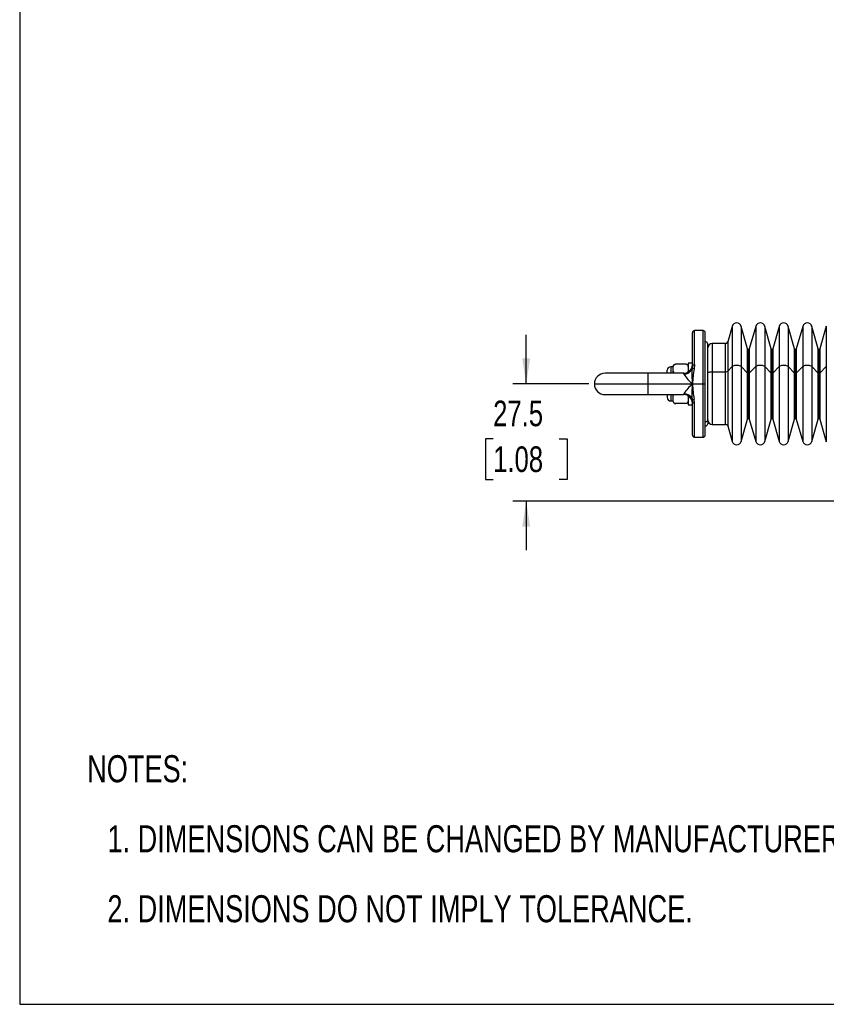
# Model space of a CAD drawing. Header units: millimetres. Extents: x 0 to 864, y 0 to 559.
# Tile 1 of 12: x 0 to 189, y 0 to 231. Entities that reach past the tile are written whole.
import ezdxf

# ---------------------------------------------------------------- set-up
doc = ezdxf.new("R2010")
doc.units = ezdxf.units.MM
for name, color, linetype in [('DIMENSIONS', 140, 'Continuous'), ('SLD-DEFPOINTS', 7, 'Continuous'), ('TEXT', 140, 'Continuous')]:
    doc.layers.add(name, color=color, linetype=linetype)
doc.styles.add('SLDTEXTSTYLE0', font='TXT', dxfattribs={"width": 0.75})
doc.dimstyles.new('SLDDIMSTYLE3', dxfattribs={"dimtxt": 6, "dimasz": 6, "dimexe": 0, "dimexo": 0.0625, "dimgap": 1.5, "dimtad": 0, "dimtih": 1, "dimtoh": 1, "dimdec": 1, "dimrnd": 1e-09, "dimzin": 12, "dimdsep": 46, "dimtxsty": 'SLDTEXTSTYLE0', "dimsah": 1, "dimcen": 0.09, "dimadec": 0, "dimazin": 3, "dimtfac": 1, "dimtdec": 1, "dimtmove": 0, "dimatfit": 0, "dimfxl": 0, "dimfrac": 2, "dimtolj": 1, "dimtzin": 12, "dimarcsym": 0})

# ---------------------------------------------------------------- blocks, each defined once
blk = doc.blocks.new('SW_NOTE_0_2')
at = {"layer": 'TEXT', "color": 0, "char_height": 6.35, "attachment_point": 1, "style": 'SLDTEXTSTYLE0'}
for s, insert in [('NOTES:', (0, 8.19)), ('1. DIMENSIONS CAN BE CHANGED BY MANUFACTURER WITHOUT NOTICE.', (4.76, -8.24)), ('2. DIMENSIONS DO NOT IMPLY TOLERANCE.', (4.76, -24.66))]:
    blk.add_mtext(s, dxfattribs=dict(at, insert=insert))
blk = doc.blocks.new('_D_14')
at = {"layer": 'DIMENSIONS'}
for p, q in [((118.81, 145.56), (118.81, 157.1)), ((133.54, 145.56), (115.64, 145.56)), ((111.06, 132.69), (109.23, 132.69)), ((109.23, 132.69), (109.23, 123.17)), ((126.57, 132.69), (128.4, 132.69)), ((128.4, 132.69), (128.4, 123.17)), ((109.23, 123.17), (111.06, 123.17)), ((128.4, 123.17), (126.57, 123.17)), ((268.64, 118.06), (115.64, 118.06)), ((118.81, 118.06), (118.81, 106.52))]:
    blk.add_line(p, q, dxfattribs=at)
for points in [[(118.81, 145.56), (119.74, 151.56), (117.89, 151.56)], [(118.81, 118.06), (117.89, 112.06), (119.74, 112.06)]]:
    blk.add_solid(points, dxfattribs=at)
at = {"layer": 'DIMENSIONS', "char_height": 6, "attachment_point": 1, "style": 'SLDTEXTSTYLE0'}
for s, insert in [('27.5', (111.06, 141.64)), ('1.08', (111.06, 130.9))]:
    blk.add_mtext(s, dxfattribs=dict(at, insert=insert))

msp = doc.modelspace()

# ---------------------------------------------------------------- linework, layer by layer
at = {"color": 7, "linetype": 'Continuous', "lineweight": 25}
for p, q in [((157.81, 149.9), (157.81, 157.56)), ((160.31, 158.06), (158.31, 158.06)), ((160.81, 145.56), (160.81, 157.56)), ((167.13, 159.06), (166.08, 155.42)), ((170.75, 153.8), (169.24, 159.06)), ((172.64, 159.06), (171.13, 153.8)), ((176.26, 153.8), (174.76, 159.06)), ((178.16, 159.06), (176.65, 153.8)), ((181.78, 153.8), (180.27, 159.06)), ((183.67, 159.06), (182.16, 153.8)), ((187.29, 153.8), (185.79, 159.06)), ((189.21, 159.13), (187.68, 153.8)), ((160.91, 155.41), (160.81, 155.41)), ((161.41, 137.13), (161.41, 154.86)), ((165.6, 155.06), (162.41, 155.06)), ((156.31, 150.18), (153.81, 150.18)), ((156.81, 150.46), (156.81, 148.33)), ((157.81, 150.46), (156.81, 150.46)), ((157.81, 150.31), (157.81, 150.46)), ((147.31, 148.06), (137.31, 148.06)), ((155.81, 148.06), (147.31, 148.06)), ((151.91, 148.06), (151.91, 148.75)), ((153.31, 149.56), (152.71, 149.56)), ((153.31, 149.51), (153.31, 149.68)), ((153.31, 149.02), (153.31, 149.51)), ((153.31, 148.53), (153.31, 149.02)), ((153.31, 148.06), (153.31, 148.53)), ((156.81, 148.53), (156.78, 148.35)), ((156.81, 148.37), (156.81, 148.53)), ((157.81, 149.9), (157.72, 149.13)), ((158.31, 150.08), (158.2, 149.13)), ((162.41, 148.43), (165.6, 148.43)), ((166.08, 148.54), (167.13, 149.64)), ((169.24, 149.64), (170.75, 148.05)), ((171.13, 148.05), (172.64, 149.64)), ((174.76, 149.64), (176.26, 148.05)), ((176.65, 148.05), (178.16, 149.64)), ((180.27, 149.64), (181.78, 148.05)), ((182.16, 148.05), (183.67, 149.64)), ((185.79, 149.64), (187.29, 148.05)), ((187.68, 148.05), (189.21, 149.67)), ((147.31, 145.56), (157.81, 145.56)), ((157.81, 145.56), (160.31, 145.56)), ((160.31, 145.56), (160.81, 145.56)), ((160.81, 133.56), (160.81, 145.56)), ((137.31, 143.06), (147.31, 143.06)), ((147.31, 143.06), (155.81, 143.06)), ((151.91, 143.06), (151.91, 142.37)), ((152.71, 141.56), (153.31, 141.56)), ((153.31, 142.58), (153.31, 143.06)), ((153.31, 142.09), (153.31, 142.58)), ((153.31, 141.6), (153.31, 142.09)), ((153.31, 141.44), (153.31, 141.6)), ((156.31, 140.94), (153.81, 140.94)), ((156.81, 142.79), (156.81, 140.66)), ((156.81, 142.58), (156.81, 142.75)), ((157.72, 141.99), (157.81, 141.22)), ((157.81, 133.56), (157.81, 141.22)), ((158.31, 141.04), (158.2, 141.98)), ((156.81, 140.66), (157.81, 140.66)), ((157.81, 140.66), (157.81, 140.78)), ((161.41, 137.13), (161.41, 136.23)), ((169.24, 132.05), (170.75, 137.31)), ((171.13, 137.31), (172.64, 132.05)), ((174.76, 132.05), (176.26, 137.31)), ((176.65, 137.31), (178.16, 132.05)), ((180.27, 132.05), (181.78, 137.31)), ((182.16, 137.31), (183.67, 132.05)), ((185.79, 132.05), (187.29, 137.31)), ((187.68, 137.31), (189.21, 131.98)), ((160.81, 135.71), (160.91, 135.71)), ((162.41, 136.06), (165.6, 136.06)), ((166.08, 135.7), (167.13, 132.05)), ((158.31, 133.06), (160.31, 133.06))]:
    msp.add_line(p, q, dxfattribs=at)
at = {"color": 8, "linetype": 'Continuous', "lineweight": 25}
for p, q in [((158.31, 150.08), (158.31, 158.06)), ((160.31, 145.56), (160.31, 158.06)), ((167.13, 159.06), (167.13, 149.64)), ((169.24, 159.06), (169.24, 149.64)), ((172.64, 159.06), (172.64, 149.64)), ((174.76, 159.06), (174.76, 149.64)), ((178.16, 159.06), (178.16, 149.64)), ((180.27, 159.06), (180.27, 149.64)), ((183.67, 159.06), (183.67, 149.64)), ((185.79, 159.06), (185.79, 149.64)), ((189.21, 159.13), (189.21, 149.67)), ((162.41, 155.06), (162.41, 148.43)), ((165.6, 148.43), (165.6, 155.06)), ((166.08, 155.42), (166.08, 148.54)), ((170.75, 148.05), (170.75, 153.8)), ((170.94, 148.01), (170.94, 153.66)), ((171.13, 153.8), (171.13, 148.05)), ((176.26, 148.05), (176.26, 153.8)), ((176.46, 148.01), (176.46, 153.66)), ((176.65, 153.8), (176.65, 148.05)), ((181.78, 148.05), (181.78, 153.8)), ((181.97, 148.01), (181.97, 153.66)), ((182.16, 153.8), (182.16, 148.05)), ((187.29, 148.05), (187.29, 153.8)), ((187.49, 148.01), (187.49, 153.66)), ((187.68, 153.8), (187.68, 148.05)), ((147.31, 148.06), (147.31, 145.56)), ((152.71, 149.56), (152.71, 148.06)), ((155.81, 147.85), (155.81, 148.06)), ((162.41, 148.43), (162.41, 136.06)), ((165.6, 136.06), (165.6, 148.43)), ((166.08, 148.54), (166.08, 135.7)), ((167.13, 149.64), (167.13, 132.05)), ((169.24, 149.64), (169.24, 132.05)), ((170.75, 137.31), (170.75, 148.05)), ((170.94, 137.46), (170.94, 148.01)), ((171.13, 148.05), (171.13, 137.31)), ((172.64, 149.64), (172.64, 132.05)), ((174.76, 149.64), (174.76, 132.05)), ((176.26, 137.31), (176.26, 148.05)), ((176.46, 137.46), (176.46, 148.01)), ((176.65, 148.05), (176.65, 137.31)), ((178.16, 149.64), (178.16, 132.05)), ((180.27, 149.64), (180.27, 132.05)), ((181.78, 137.31), (181.78, 148.05)), ((181.97, 137.46), (181.97, 148.01)), ((182.16, 148.05), (182.16, 137.31)), ((183.67, 149.64), (183.67, 132.05)), ((185.79, 149.64), (185.79, 132.05)), ((187.29, 137.31), (187.29, 148.05)), ((187.49, 137.46), (187.49, 148.01)), ((187.68, 148.05), (187.68, 137.31)), ((189.21, 149.67), (189.21, 131.98)), ((134.81, 145.56), (147.31, 145.56)), ((147.31, 145.56), (147.31, 143.06)), ((160.31, 133.06), (160.31, 145.56)), ((155.81, 143.06), (155.81, 143.27)), ((152.71, 143.06), (152.71, 141.56)), ((158.31, 133.06), (158.31, 141.04)), ((160.91, 136.68), (160.81, 136.68))]:
    msp.add_line(p, q, dxfattribs=at)
at = {"color": 7, "linetype": 'Continuous', "lineweight": 25, "flags": 128}
for points in [[(153.31, 149.51), (153.4, 149.94), (153.47, 150.03), (153.57, 150.11), (153.66, 150.15), (153.76, 150.17), (153.81, 150.18)], [(156.31, 150.18), (156.4, 150.17), (156.48, 150.15), (156.59, 150.09), (156.7, 149.98), (156.81, 149.63), (156.81, 149.51)], [(157.81, 149.9), (157.82, 149.93), (157.85, 149.97), (157.9, 150), (157.96, 150.03), (158.04, 150.05), (158.12, 150.06), (158.22, 150.08), (158.31, 150.08)], [(161.41, 148.13), (161.43, 148.19), (161.49, 148.25), (161.58, 148.3), (161.71, 148.34), (161.86, 148.38), (162.03, 148.41), (162.22, 148.43), (162.41, 148.43)], [(153.31, 142.58), (153.4, 143.01), (153.44, 143.06)], [(153.81, 140.94), (153.73, 140.95), (153.65, 140.97), (153.54, 141.02), (153.43, 141.14), (153.32, 141.49), (153.31, 141.6)], [(156.81, 141.6), (156.73, 141.18), (156.66, 141.09), (156.56, 141), (156.47, 140.96), (156.37, 140.94), (156.31, 140.94)], [(156.79, 142.77), (156.81, 142.7), (156.81, 142.58)], [(158.31, 141.04), (158.22, 141.04), (158.12, 141.05), (158.04, 141.07), (157.96, 141.09), (157.9, 141.12), (157.85, 141.15), (157.82, 141.18), (157.81, 141.22)]]:
    msp.add_lwpolyline(points, dxfattribs=at)
at = {"color": 7, "linetype": 'Continuous', "lineweight": 25}
for centre, radius, start, end in [((168.18, 158.76), 1.1, 16, 164), ((173.7, 158.76), 1.1, 16, 164), ((179.21, 158.76), 1.1, 16, 164), ((184.73, 158.76), 1.1, 16, 164), ((158.31, 157.56), 0.5, 90, 180), ((160.31, 157.56), 0.5, 360, 90), ((160.91, 154.91), 0.5, 360, 90), ((162.41, 154.06), 1, 90, 180), ((165.6, 155.56), 0.5, 270, 344), ((170.94, 153.86), 0.2, 196, 270), ((170.94, 153.86), 0.2, 270, 344), ((176.46, 153.86), 0.2, 196, 270), ((176.46, 153.86), 0.2, 270, 344), ((181.97, 153.86), 0.2, 196, 270), ((181.97, 153.86), 0.2, 270, 344), ((187.49, 153.86), 0.2, 196, 270), ((187.49, 153.86), 0.2, 270, 344), ((156.31, 149.68), 0.5, 69.6485, 97.4233), ((137.31, 145.56), 2.5, 90, 180), ((152.71, 148.76), 0.8, 90, 180), ((153.81, 149.68), 0.5, 133.6322, 180), ((153.98, 148.45), 0.667, 172.7061, 215.6348), ((155.81, 150.06), 2, 270, 0), ((155.86, 149.84), 1.99, 268.5965, 339.1541), ((156.31, 149.68), 0.5, 0, 37.5295), ((177.03, 147.85), 19.35, 176.196, 186.7918), ((157.97, 148.54), 0.642, 68.7768, 112.3854), ((194.09, 143.48), 36.34, 171.0412, 176.7151), ((165.67, 149.22), 0.793, 264.7322, 300.9666), ((168.18, 147.67), 2.24, 61.8438, 118.1562), ((170.91, 148.32), 0.317, 239.0334, 275.2678), ((170.97, 148.32), 0.317, 264.7322, 300.9666), ((173.7, 147.67), 2.24, 61.8438, 118.1562), ((176.43, 148.32), 0.317, 239.0334, 275.2678), ((176.49, 148.32), 0.317, 264.7322, 300.9666), ((179.21, 147.67), 2.24, 61.8438, 118.1562), ((181.94, 148.32), 0.317, 239.0334, 275.2678), ((182, 148.32), 0.317, 264.7322, 300.9666), ((184.73, 147.67), 2.24, 61.8438, 118.1562), ((187.46, 148.32), 0.317, 239.0334, 275.2678), ((187.52, 148.32), 0.317, 264.7322, 300.9666), ((137.31, 145.56), 2.5, 180, 270), ((163.31, 152.38), 8.76, 211.1196, 231.1139), ((163.59, 138.5), 9.12, 129.2815, 148.485), ((177.03, 143.27), 19.35, 173.2097, 183.8026), ((191.12, 147.32), 33.35, 183.0311, 189.2127), ((155.86, 141.28), 1.99, 20.8459, 91.4035), ((152.71, 142.36), 0.8, 180, 270), ((153.81, 141.44), 0.5, 180, 217.5295), ((153.81, 141.44), 0.5, 249.6485, 277.4233), ((155.81, 141.06), 2, 0, 90), ((156.31, 141.44), 0.5, 313.6322, 0), ((157.97, 142.58), 0.642, 247.6146, 291.2232), ((160.94, 137.16), 0.477, 267.174, 356.8632), ((162.41, 137.06), 1, 180, 270), ((170.94, 137.26), 0.2, 90, 164), ((170.94, 137.26), 0.2, 16, 90), ((176.46, 137.26), 0.2, 90, 164), ((176.46, 137.26), 0.2, 16, 90), ((181.97, 137.26), 0.2, 90, 164), ((181.97, 137.26), 0.2, 16, 90), ((187.49, 137.26), 0.2, 90, 164), ((187.49, 137.26), 0.2, 16, 90), ((160.91, 136.21), 0.5, 270, 0), ((165.6, 135.56), 0.5, 16, 90), ((158.31, 133.56), 0.5, 180, 270), ((160.31, 133.56), 0.5, 270, 0), ((168.18, 132.36), 1.1, 196, 344), ((173.7, 132.36), 1.1, 196, 344), ((179.21, 132.36), 1.1, 196, 344), ((184.73, 132.36), 1.1, 196, 344)]:
    msp.add_arc(centre, radius, start, end, dxfattribs=at)
at = {"layer": 'SLD-DEFPOINTS'}
for p, q in [((0, 558.8), (0, 0)), ((0, 0), (629.41, 0))]:
    msp.add_line(p, q, dxfattribs=at)

# ---------------------------------------------------------------- block references
at = {"layer": 'TEXT'}
msp.add_blockref('SW_NOTE_0_2', (15.82, 50.26), dxfattribs=at)

# ---------------------------------------------------------------- dimensions: what is measured, and where the dimension line sits
at = {"layer": 'DIMENSIONS'}
dim = msp.add_linear_dim(base=(118.81, 145.56), p1=(269.91, 118.06), p2=(134.81, 145.56), angle=90, dimstyle='SLDDIMSTYLE3', dxfattribs=at)
dim.commit()
dim.dimension.update_dxf_attribs({"geometry": '_D_14', "text_midpoint": (118.81, 131.81), "dimtype": 160})

doc.saveas('drawing.dxf')
